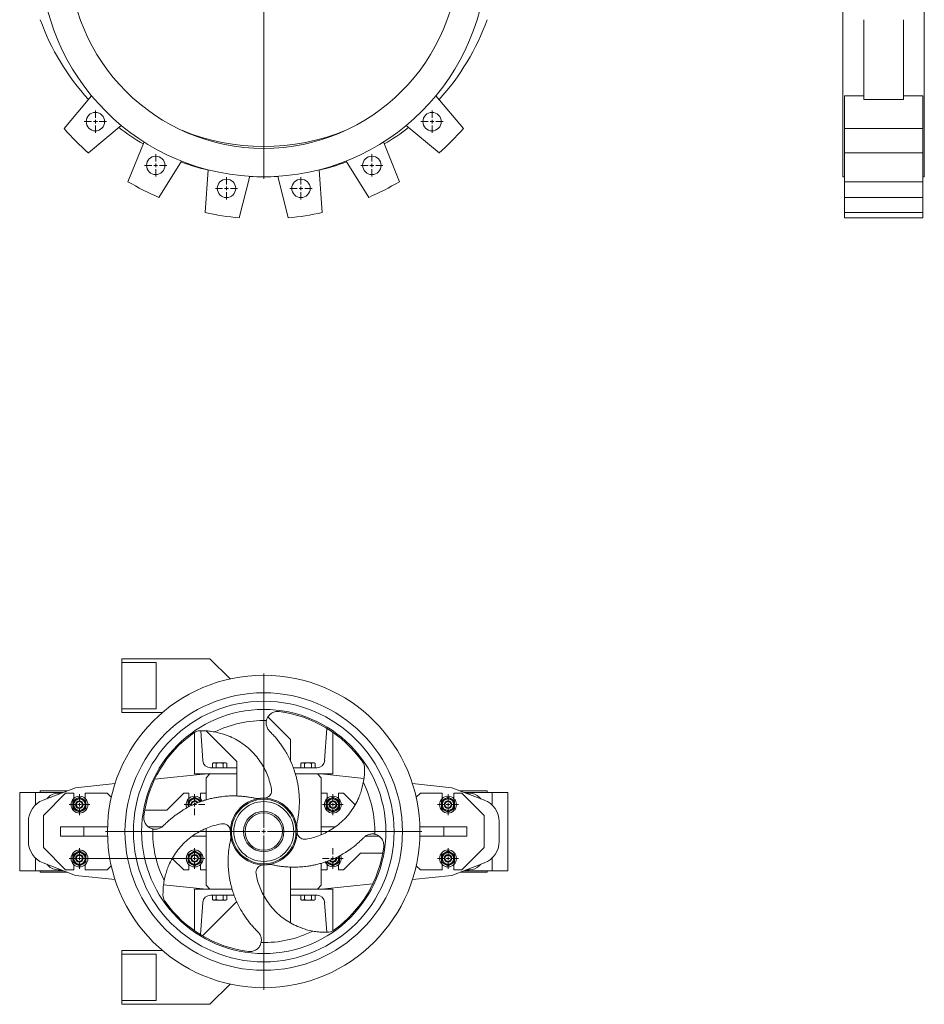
# Model space of a CAD drawing. Header units: millimetres. Extents: x -782 to 568, y -81 to 3113.
# Tile 1 of 4: x -782 to 396, y -81 to 1202. Entities that reach past the tile are written whole.
import ezdxf

# ---------------------------------------------------------------- set-up
doc = ezdxf.new("R2010")
doc.units = ezdxf.units.MM

# ---------------------------------------------------------------- blocks, each defined once
blk = doc.blocks.new('SW_CENTERMARKSYMBOL_0')
at = {"color": 0, "linetype": 'Continuous', "lineweight": 0}
for p, q in [((0, 5), (0, 293.5)), ((-5, 0), (-293.5, 0)), ((0, 0), (-2.5, 0)), ((0, 0), (0, 2.5)), ((0, 0), (0, -2.5)), ((0, 0), (2.5, 0)), ((5, 0), (293.5, 0)), ((0, -5), (0, -293.5))]:
    blk.add_line(p, q, dxfattribs=at)
blk = doc.blocks.new('SW_CENTERMARKSYMBOL_9')
at = {"color": 0, "linetype": 'Continuous', "lineweight": 0}
for p, q in [((0, 5), (0, 14.5)), ((-5, 0), (-14.5, 0)), ((0, 0), (-2.5, 0)), ((0, 0), (0, 2.5)), ((0, 0), (0, -2.5)), ((0, 0), (2.5, 0)), ((5, 0), (14.5, 0)), ((0, -5), (0, -14.5))]:
    blk.add_line(p, q, dxfattribs=at)
blk = doc.blocks.new('SW_CENTERMARKSYMBOL_10')
at = {"color": 0, "linetype": 'Continuous', "lineweight": 0}
for p, q in [((0, 5), (0, 14.5)), ((-5, 0), (-14.5, 0)), ((0, 0), (-2.5, 0)), ((0, 0), (0, 2.5)), ((0, 0), (0, -2.5)), ((0, 0), (2.5, 0)), ((5, 0), (14.5, 0)), ((0, -5), (0, -14.5))]:
    blk.add_line(p, q, dxfattribs=at)
blk = doc.blocks.new('SW_CENTERMARKSYMBOL_11')
at = {"color": 0, "linetype": 'Continuous', "lineweight": 0}
for p, q in [((0, 5), (0, 14.5)), ((-5, 0), (-14.5, 0)), ((0, 0), (-2.5, 0)), ((0, 0), (0, 2.5)), ((0, 0), (0, -2.5)), ((0, 0), (2.5, 0)), ((5, 0), (14.5, 0)), ((0, -5), (0, -14.5))]:
    blk.add_line(p, q, dxfattribs=at)
blk = doc.blocks.new('SW_CENTERMARKSYMBOL_12')
at = {"color": 0, "linetype": 'Continuous', "lineweight": 0}
for p, q in [((0, 5), (0, 14.5)), ((-5, 0), (-14.5, 0)), ((0, 0), (-2.5, 0)), ((0, 0), (0, 2.5)), ((0, 0), (0, -2.5)), ((0, 0), (2.5, 0)), ((5, 0), (14.5, 0)), ((0, -5), (0, -14.5))]:
    blk.add_line(p, q, dxfattribs=at)
blk = doc.blocks.new('SW_CENTERMARKSYMBOL_13')
at = {"color": 0, "linetype": 'Continuous', "lineweight": 0}
for p, q in [((0, 5), (0, 14.5)), ((-5, 0), (-14.5, 0)), ((0, 0), (-2.5, 0)), ((0, 0), (0, 2.5)), ((0, 0), (0, -2.5)), ((0, 0), (2.5, 0)), ((5, 0), (14.5, 0)), ((0, -5), (0, -14.5))]:
    blk.add_line(p, q, dxfattribs=at)
blk = doc.blocks.new('SW_CENTERMARKSYMBOL_14')
at = {"color": 0, "linetype": 'Continuous', "lineweight": 0}
for p, q in [((0, 5), (0, 14.5)), ((-5, 0), (-14.5, 0)), ((0, 0), (-2.5, 0)), ((0, 0), (0, 2.5)), ((0, 0), (0, -2.5)), ((0, 0), (2.5, 0)), ((5, 0), (14.5, 0)), ((0, -5), (0, -14.5))]:
    blk.add_line(p, q, dxfattribs=at)
blk = doc.blocks.new('SW_CENTERMARKSYMBOL_27')
at = {"color": 0, "linetype": 'Continuous', "lineweight": 0}
for p, q in [((0, 5), (0, 206)), ((-5, 0), (-206, 0)), ((0, 0), (-2.5, 0)), ((0, 0), (0, 2.5)), ((0, 0), (0, -2.5)), ((0, 0), (2.5, 0)), ((5, 0), (206, 0)), ((0, -5), (0, -206))]:
    blk.add_line(p, q, dxfattribs=at)
blk = doc.blocks.new('SW_CENTERMARKSYMBOL_28')
at = {"color": 0, "linetype": 'Continuous', "lineweight": 0}
for p, q in [((0, 5), (0, 13.5)), ((-5, 0), (-13.5, 0)), ((0, 0), (-2.5, 0)), ((0, 0), (0, 2.5)), ((0, 0), (0, -2.5)), ((0, 0), (2.5, 0)), ((5, 0), (13.5, 0)), ((0, -5), (0, -13.5))]:
    blk.add_line(p, q, dxfattribs=at)
blk = doc.blocks.new('SW_CENTERMARKSYMBOL_29')
at = {"color": 0, "linetype": 'Continuous', "lineweight": 0}
for p, q in [((0, 5), (0, 13.5)), ((-5, 0), (-13.5, 0)), ((0, 0), (-2.5, 0)), ((0, 0), (0, 2.5)), ((0, 0), (0, -2.5)), ((0, 0), (2.5, 0)), ((5, 0), (13.5, 0)), ((0, -5), (0, -13.5))]:
    blk.add_line(p, q, dxfattribs=at)
blk = doc.blocks.new('SW_CENTERMARKSYMBOL_30')
at = {"color": 0, "linetype": 'Continuous', "lineweight": 0}
for p, q in [((0, 5), (0, 13.5)), ((-5, 0), (-13.5, 0)), ((0, 0), (-2.5, 0)), ((0, 0), (0, 2.5)), ((0, 0), (0, -2.5)), ((0, 0), (2.5, 0)), ((5, 0), (13.5, 0)), ((0, -5), (0, -13.5))]:
    blk.add_line(p, q, dxfattribs=at)
blk = doc.blocks.new('SW_CENTERMARKSYMBOL_31')
at = {"color": 0, "linetype": 'Continuous', "lineweight": 0}
for p, q in [((0, 5), (0, 13.5)), ((-5, 0), (-13.5, 0)), ((0, 0), (-2.5, 0)), ((0, 0), (0, 2.5)), ((0, 0), (0, -2.5)), ((0, 0), (2.5, 0)), ((5, 0), (13.5, 0)), ((0, -5), (0, -13.5))]:
    blk.add_line(p, q, dxfattribs=at)
blk = doc.blocks.new('SW_CENTERMARKSYMBOL_32')
at = {"color": 0, "linetype": 'Continuous', "lineweight": 0}
for p, q in [((0, 5), (0, 13.5)), ((-5, 0), (-13.5, 0)), ((0, 0), (-2.5, 0)), ((0, 0), (0, 2.5)), ((0, 0), (0, -2.5)), ((0, 0), (2.5, 0)), ((5, 0), (13.5, 0)), ((0, -5), (0, -13.5))]:
    blk.add_line(p, q, dxfattribs=at)
blk = doc.blocks.new('SW_CENTERMARKSYMBOL_33')
at = {"color": 0, "linetype": 'Continuous', "lineweight": 0}
for p, q in [((0, 5), (0, 13.5)), ((-5, 0), (-13.5, 0)), ((0, 0), (-2.5, 0)), ((0, 0), (0, 2.5)), ((0, 0), (0, -2.5)), ((0, 0), (2.5, 0)), ((5, 0), (13.5, 0)), ((0, -5), (0, -13.5))]:
    blk.add_line(p, q, dxfattribs=at)
blk = doc.blocks.new('SW_CENTERMARKSYMBOL_34')
at = {"color": 0, "linetype": 'Continuous', "lineweight": 0}
for p, q in [((0, 5), (0, 13.5)), ((150, 5), (150, 13.5)), ((-5, 0), (-13.5, 0)), ((0, 0), (-2.5, 0)), ((0, 0), (0, 2.5)), ((0, 0), (0, -2.5)), ((0, 0), (2.5, 0)), ((5, 0), (145, 0)), ((150, 0), (147.5, 0)), ((150, 0), (150, 2.5)), ((150, 0), (150, -2.5)), ((150, 0), (152.5, 0)), ((155, 0), (163.5, 0)), ((0, -5), (0, -13.5)), ((150, -5), (150, -13.5))]:
    blk.add_line(p, q, dxfattribs=at)

msp = doc.modelspace()

# ---------------------------------------------------------------- linework, layer by layer
at = {"color": 7, "linetype": 'Continuous', "lineweight": 15}
for p, q in [((289.7, 1579), (289.7, 997)), ((395.7, 1579), (395.7, 997)), ((316.7, 1201.6), (316.7, 1097.7)), ((368.7, 1201.6), (368.7, 1097.7)), ((-688.8, 1102.5), (-724.6, 1059.8)), ((-204.5, 1059.8), (-240.4, 1102.5)), ((316.7, 1102.5), (291.7, 1102.5)), ((291.7, 1102.5), (291.7, 1059.8)), ((316.7, 1097.7), (368.7, 1097.7)), ((393.7, 1102.5), (368.7, 1102.5)), ((393.7, 1102.5), (393.7, 1059.8)), ((-692.8, 1028), (-650.1, 1063.8)), ((-279.1, 1063.8), (-236.3, 1028)), ((393.7, 1059.8), (291.7, 1059.8)), ((291.7, 1059.8), (291.7, 1028)), ((393.7, 1059.8), (393.7, 1028)), ((-620.5, 1042.3), (-641.4, 990.6)), ((-287.8, 990.6), (-308.7, 1042.3)), ((393.7, 1028), (291.7, 1028)), ((291.7, 1028), (291.7, 990.6)), ((393.7, 1028), (393.7, 990.6)), ((-601.3, 970.2), (-571.7, 1017.5)), ((-357.4, 1017.5), (-327.9, 970.2)), ((-536.9, 1006.2), (-540.8, 950.5)), ((-388.3, 950.5), (-392.2, 1006.2)), ((-496.4, 943.5), (-482.9, 997.6)), ((-446.3, 997.6), (-432.8, 943.5)), ((289.7, 997), (291.7, 997)), ((393.7, 990.6), (291.7, 990.6)), ((291.7, 990.6), (291.7, 970.2)), ((393.7, 997), (395.7, 997)), ((393.7, 990.6), (393.7, 970.2)), ((393.7, 970.2), (291.7, 970.2)), ((291.7, 970.2), (291.7, 950.5)), ((393.7, 970.2), (393.7, 950.5)), ((393.7, 950.5), (291.7, 950.5)), ((291.7, 950.5), (291.7, 943.5)), ((393.7, 950.5), (393.7, 943.5)), ((393.7, 943.5), (291.7, 943.5)), ((-534.6, 369.3), (-649.6, 369.3)), ((-649.6, 369.3), (-649.6, 364.4)), ((-604.6, 364.4), (-649.6, 364.4)), ((-649.6, 304.1), (-649.6, 364.4)), ((-604.6, 304.1), (-604.6, 364.4)), ((-508.3, 343), (-534.6, 369.3)), ((-649.6, 304.1), (-604.6, 304.1)), ((-649.6, 304.1), (-649.6, 299.3)), ((-649.6, 299.3), (-596.4, 299.3)), ((-461.3, 288.1), (-461.2, 288.8)), ((-429.6, 264.3), (-459.1, 293.8)), ((-554.6, 219.3), (-554.6, 273.4)), ((-546.6, 275.5), (-543.9, 236.6)), ((-539.6, 275.4), (-499.6, 235.3)), ((-522.1, 272.6), (-528.4, 274)), ((-385.3, 236.6), (-382.3, 278.6)), ((-374.6, 273.6), (-374.6, 219.3)), ((-429.6, 236), (-429.6, 264.3)), ((-530.1, 233.7), (-531.3, 233)), ((-531.3, 233), (-531.3, 227.3)), ((-530.1, 233.7), (-529.3, 233.7)), ((-528.7, 233.7), (-529.3, 233.7)), ((-528.7, 233.7), (-522.7, 233.7)), ((-526.7, 233), (-526.7, 227.3)), ((-521.4, 233.7), (-522.7, 233.7)), ((-521.4, 233.7), (-515.5, 233.7)), ((-515.5, 233.7), (-517.5, 233)), ((-517.5, 233), (-517.5, 227.3)), ((-514.8, 233.7), (-515.5, 233.7)), ((-514.8, 233.7), (-514.1, 233.7)), ((-512.8, 233), (-514.1, 233.7)), ((-512.8, 233), (-512.8, 227.3)), ((-499.6, 235.3), (-499.6, 190.6)), ((-415.1, 233.7), (-416.3, 233)), ((-416.3, 233), (-416.3, 227.3)), ((-415.1, 233.7), (-414.3, 233.7)), ((-413.7, 233.7), (-414.3, 233.7)), ((-413.7, 233.7), (-407.7, 233.7)), ((-411.7, 233), (-411.7, 227.3)), ((-406.4, 233.7), (-407.7, 233.7)), ((-406.4, 233.7), (-400.5, 233.7)), ((-400.5, 233.7), (-402.5, 233)), ((-402.5, 233), (-402.5, 227.3)), ((-399.8, 233.7), (-400.5, 233.7)), ((-399.8, 233.7), (-399.1, 233.7)), ((-397.8, 233), (-399.1, 233.7)), ((-397.8, 233), (-397.8, 227.3)), ((-539.7, 219.3), (-606.7, 212.3)), ((-534.6, 219.3), (-554.6, 219.3)), ((-534.6, 219.3), (-539.6, 214.3)), ((-499.6, 219.3), (-534.6, 219.3)), ((-533.9, 227.3), (-499.6, 227.3)), ((-426, 227.3), (-395.2, 227.3)), ((-394.6, 219.3), (-423.3, 219.3)), ((-389.6, 214.3), (-394.6, 219.3)), ((-374.6, 219.3), (-394.6, 219.3)), ((-334.1, 213.5), (-389.5, 219.3)), ((-658.2, 206.8), (-709.7, 201.4)), ((-539.6, 214.3), (-539.6, 185.5)), ((-389.6, 140.2), (-389.6, 214.3)), ((-336.3, 201.9), (-334.9, 208.1)), ((-219.5, 201.4), (-270.9, 206.8)), ((-782.4, 93.3), (-782.4, 195.3)), ((-762, 195.3), (-782.4, 195.3)), ((-762, 178.7), (-762, 195.3)), ((-725.6, 195.3), (-762, 195.3)), ((-755.6, 197.3), (-755.6, 195.3)), ((-720.4, 197.3), (-755.6, 197.3)), ((-709.7, 201.4), (-751.8, 185.2)), ((-722.6, 194.3), (-751.6, 165.3)), ((-732, 194.3), (-728.2, 194.3)), ((-712.1, 194.3), (-722.6, 194.3)), ((-712.1, 187.3), (-712.1, 194.3)), ((-697.1, 194.3), (-697.1, 187.3)), ((-668.6, 194.3), (-697.1, 194.3)), ((-663.1, 188.9), (-668.6, 194.3)), ((-568.6, 194.3), (-590.6, 172.3)), ((-562.1, 194.3), (-568.6, 194.3)), ((-562.1, 187.3), (-562.1, 194.3)), ((-539.6, 194.3), (-547.1, 194.3)), ((-547.1, 194.3), (-547.1, 187.3)), ((-382.1, 194.3), (-389.6, 194.3)), ((-382.1, 187.3), (-382.1, 194.3)), ((-367.1, 194.3), (-367.1, 187.3)), ((-360.6, 194.3), (-367.1, 194.3)), ((-345.5, 179.2), (-360.6, 194.3)), ((-260.6, 194.3), (-266, 188.9)), ((-232.1, 194.3), (-260.6, 194.3)), ((-232.1, 187.3), (-232.1, 194.3)), ((-177.3, 185.2), (-219.5, 201.4)), ((-206.6, 194.3), (-217.1, 194.3)), ((-217.1, 194.3), (-217.1, 187.3)), ((-173.6, 197.3), (-208.7, 197.3)), ((-177.6, 165.3), (-206.6, 194.3)), ((-167.2, 195.3), (-203.5, 195.3)), ((-200.9, 194.3), (-197.1, 194.3)), ((-173.6, 195.3), (-173.6, 197.3)), ((-167.2, 178.7), (-167.2, 195.3)), ((-146.7, 195.3), (-167.2, 195.3)), ((-146.7, 93.3), (-146.7, 195.3)), ((-747.1, 187), (-745.4, 188.7)), ((-713.1, 184.2), (-708.8, 186.7)), ((-713.1, 179.3), (-713.1, 184.2)), ((-708.8, 186.7), (-704.6, 189.1)), ((-704.6, 189.1), (-700.3, 186.7)), ((-700.3, 186.7), (-696.1, 184.2)), ((-696.1, 184.2), (-696.1, 179.3)), ((-563.1, 184.2), (-558.8, 186.7)), ((-563.1, 179.3), (-563.1, 184.2)), ((-558.8, 186.7), (-554.6, 189.1)), ((-554.6, 189.1), (-550.3, 186.7)), ((-550.3, 186.7), (-546.1, 184.2)), ((-546.1, 184.2), (-546.1, 183.4)), ((-378.8, 186.7), (-383.1, 184.2)), ((-383.1, 184.2), (-383.1, 179.3)), ((-374.6, 189.1), (-378.8, 186.7)), ((-370.3, 186.7), (-374.6, 189.1)), ((-366.1, 184.2), (-370.3, 186.7)), ((-366.1, 179.3), (-366.1, 184.2)), ((-228.8, 186.7), (-233.1, 184.2)), ((-233.1, 184.2), (-233.1, 179.3)), ((-224.6, 189.1), (-228.8, 186.7)), ((-220.3, 186.7), (-224.6, 189.1)), ((-216.1, 184.2), (-220.3, 186.7)), ((-216.1, 179.3), (-216.1, 184.2)), ((-183.7, 188.7), (-182, 187)), ((-713.1, 174.4), (-713.1, 179.3)), ((-708.8, 171.9), (-713.1, 174.4)), ((-704.6, 169.5), (-708.8, 171.9)), ((-700.3, 171.9), (-704.6, 169.5)), ((-696.1, 174.4), (-700.3, 171.9)), ((-696.1, 179.3), (-696.1, 174.4)), ((-590.6, 172.3), (-619.6, 172.3)), ((-563.1, 176), (-563.1, 179.3)), ((-383.1, 179.3), (-383.1, 174.4)), ((-383.1, 174.4), (-378.8, 171.9)), ((-378.8, 171.9), (-374.6, 169.5)), ((-374.6, 169.5), (-370.3, 171.9)), ((-370.3, 171.9), (-366.1, 174.4)), ((-366.1, 174.4), (-366.1, 179.3)), ((-233.1, 179.3), (-233.1, 174.4)), ((-233.1, 174.4), (-228.8, 171.9)), ((-228.8, 171.9), (-224.6, 169.5)), ((-224.6, 169.5), (-220.3, 171.9)), ((-220.3, 171.9), (-216.1, 174.4)), ((-216.1, 174.4), (-216.1, 179.3)), ((-771.1, 157.2), (-771.1, 131.4)), ((-751.6, 165.3), (-751.6, 123.3)), ((-177.6, 123.3), (-177.6, 165.3)), ((-158.1, 131.4), (-158.1, 157.2)), ((-729.1, 138.3), (-729.1, 150.3)), ((-729.1, 150.3), (-699.1, 150.3)), ((-699.1, 150.3), (-699.1, 138.3)), ((-668, 150.3), (-699.1, 150.3)), ((-597.2, 150.3), (-614.8, 150.3)), ((-608.3, 147.6), (-609.1, 147.7)), ((-539.6, 148.4), (-539.6, 74.3)), ((-371.7, 150.3), (-389.6, 150.3)), ((-230.1, 150.3), (-261.2, 150.3)), ((-230.1, 138.3), (-230.1, 150.3)), ((-230.1, 150.3), (-200.1, 150.3)), ((-200.1, 150.3), (-200.1, 138.3)), ((-699.1, 138.3), (-729.1, 138.3)), ((-699.1, 138.3), (-668, 138.3)), ((-557.5, 138.3), (-539.6, 138.3)), ((-332, 138.3), (-314.4, 138.3)), ((-320.8, 141), (-320.1, 140.9)), ((-261.2, 138.3), (-230.1, 138.3)), ((-200.1, 138.3), (-230.1, 138.3)), ((-751.6, 123.3), (-722.6, 94.3)), ((-708.8, 116.7), (-713.1, 114.2)), ((-704.6, 119.1), (-708.8, 116.7)), ((-700.3, 116.7), (-704.6, 119.1)), ((-696.1, 114.2), (-700.3, 116.7)), ((-558.8, 116.7), (-563.1, 114.2)), ((-554.6, 119.1), (-558.8, 116.7)), ((-550.3, 116.7), (-554.6, 119.1)), ((-546.1, 114.2), (-550.3, 116.7)), ((-360.6, 94.3), (-338.6, 116.3)), ((-338.6, 116.3), (-309.6, 116.3)), ((-233.1, 114.2), (-228.8, 116.7)), ((-228.8, 116.7), (-224.6, 119.1)), ((-224.6, 119.1), (-220.3, 116.7)), ((-220.3, 116.7), (-216.1, 114.2)), ((-206.6, 94.3), (-177.6, 123.3)), ((-762, 93.3), (-762, 109.9)), ((-751.8, 103.4), (-709.7, 87.2)), ((-713.1, 114.2), (-713.1, 109.3)), ((-713.1, 109.3), (-713.1, 104.4)), ((-713.1, 104.4), (-708.8, 101.9)), ((-700.3, 101.9), (-696.1, 104.4)), ((-696.1, 109.3), (-696.1, 114.2)), ((-696.1, 104.4), (-696.1, 109.3)), ((-583.7, 109.4), (-568.6, 94.3)), ((-563.1, 114.2), (-563.1, 109.3)), ((-563.1, 109.3), (-563.1, 104.4)), ((-563.1, 104.4), (-558.8, 101.9)), ((-550.3, 101.9), (-546.1, 104.4)), ((-546.1, 109.3), (-546.1, 114.2)), ((-546.1, 104.4), (-546.1, 109.3)), ((-389.6, 74.3), (-389.6, 103.1)), ((-383.1, 104.4), (-383.1, 105.2)), ((-378.8, 101.9), (-383.1, 104.4)), ((-366.1, 104.4), (-370.3, 101.9)), ((-366.1, 112.6), (-366.1, 109.3)), ((-366.1, 109.3), (-366.1, 104.4)), ((-233.1, 109.3), (-233.1, 114.2)), ((-233.1, 104.4), (-233.1, 109.3)), ((-228.8, 101.9), (-233.1, 104.4)), ((-216.1, 104.4), (-220.3, 101.9)), ((-219.5, 87.2), (-177.3, 103.4)), ((-216.1, 114.2), (-216.1, 109.3)), ((-216.1, 109.3), (-216.1, 104.4)), ((-167.2, 93.3), (-167.2, 109.9)), ((-762, 93.3), (-782.4, 93.3)), ((-725.6, 93.3), (-762, 93.3)), ((-755.6, 93.3), (-755.6, 91.3)), ((-720.4, 91.3), (-755.6, 91.3)), ((-745.4, 99.9), (-747.1, 101.6)), ((-728.2, 94.3), (-732, 94.3)), ((-722.6, 94.3), (-712.1, 94.3)), ((-712.1, 94.3), (-712.1, 101.3)), ((-708.8, 101.9), (-704.6, 99.5)), ((-704.6, 99.5), (-700.3, 101.9)), ((-697.1, 101.3), (-697.1, 94.3)), ((-697.1, 94.3), (-668.6, 94.3)), ((-668.6, 94.3), (-663.1, 99.7)), ((-568.6, 94.3), (-562.1, 94.3)), ((-562.1, 94.3), (-562.1, 101.3)), ((-558.8, 101.9), (-554.6, 99.5)), ((-554.6, 99.5), (-550.3, 101.9)), ((-547.1, 101.3), (-547.1, 94.3)), ((-547.1, 94.3), (-539.6, 94.3)), ((-429.6, 25.2), (-429.6, 98)), ((-389.6, 94.3), (-382.1, 94.3)), ((-382.1, 94.3), (-382.1, 101.3)), ((-374.6, 99.5), (-378.8, 101.9)), ((-370.3, 101.9), (-374.6, 99.5)), ((-367.1, 101.3), (-367.1, 94.3)), ((-367.1, 94.3), (-360.6, 94.3)), ((-266, 99.7), (-260.6, 94.3)), ((-260.6, 94.3), (-232.1, 94.3)), ((-232.1, 94.3), (-232.1, 101.3)), ((-224.6, 99.5), (-228.8, 101.9)), ((-220.3, 101.9), (-224.6, 99.5)), ((-217.1, 101.3), (-217.1, 94.3)), ((-217.1, 94.3), (-206.6, 94.3)), ((-173.6, 91.3), (-208.7, 91.3)), ((-167.2, 93.3), (-203.5, 93.3)), ((-197.1, 94.3), (-200.9, 94.3)), ((-182, 101.6), (-183.7, 99.9)), ((-173.6, 91.3), (-173.6, 93.3)), ((-146.7, 93.3), (-167.2, 93.3)), ((-709.7, 87.2), (-658.2, 81.8)), ((-592.9, 86.7), (-594.3, 80.5)), ((-270.9, 81.8), (-219.5, 87.2)), ((-595, 75.1), (-539.7, 69.3)), ((-534.6, 69.3), (-554.6, 69.3)), ((-554.6, 69.3), (-554.6, 15)), ((-539.6, 74.3), (-534.6, 69.3)), ((-534.6, 69.3), (-505.8, 69.3)), ((-429.6, 69.3), (-394.6, 69.3)), ((-394.6, 69.3), (-389.6, 74.3)), ((-374.6, 69.3), (-394.6, 69.3)), ((-389.5, 69.3), (-322.5, 76.3)), ((-374.6, 15.2), (-374.6, 69.3)), ((-546.8, 10), (-543.9, 52)), ((-499.8, 53.1), (-544.4, 8.5)), ((-533.9, 61.3), (-503.1, 61.3)), ((-531.3, 55.6), (-531.3, 61.3)), ((-531.3, 55.6), (-530.1, 54.9)), ((-529.3, 54.9), (-530.1, 54.9)), ((-528.7, 54.9), (-529.3, 54.9)), ((-522.7, 54.9), (-528.7, 54.9)), ((-526.7, 55.6), (-526.7, 61.3)), ((-521.4, 54.9), (-522.7, 54.9)), ((-515.5, 54.9), (-521.4, 54.9)), ((-517.5, 55.6), (-517.5, 61.3)), ((-515.5, 54.9), (-517.5, 55.6)), ((-514.8, 54.9), (-515.5, 54.9)), ((-514.1, 54.9), (-514.8, 54.9)), ((-514.1, 54.9), (-512.8, 55.6)), ((-512.8, 55.6), (-512.8, 61.3)), ((-429.6, 61.3), (-395.2, 61.3)), ((-416.3, 55.6), (-416.3, 61.3)), ((-416.3, 55.6), (-415.1, 54.9)), ((-414.3, 54.9), (-415.1, 54.9)), ((-413.7, 54.9), (-414.3, 54.9)), ((-407.7, 54.9), (-413.7, 54.9)), ((-411.7, 55.6), (-411.7, 61.3)), ((-406.4, 54.9), (-407.7, 54.9)), ((-400.5, 54.9), (-406.4, 54.9)), ((-402.5, 55.6), (-402.5, 61.3)), ((-400.5, 54.9), (-402.5, 55.6)), ((-399.8, 54.9), (-400.5, 54.9)), ((-399.1, 54.9), (-399.8, 54.9)), ((-399.1, 54.9), (-397.8, 55.6)), ((-397.8, 55.6), (-397.8, 61.3)), ((-385.3, 52), (-382.5, 13.1)), ((-407, 16), (-400.8, 14.6)), ((-467.9, 0.5), (-468, -0.2)), ((-649.6, -10.7), (-649.6, -15.6)), ((-596.4, -10.7), (-649.6, -10.7)), ((-604.6, -15.6), (-649.6, -15.6)), ((-649.6, -75.9), (-649.6, -15.6)), ((-604.6, -75.9), (-604.6, -15.6)), ((-534.6, -80.7), (-508.3, -54.4)), ((-649.6, -75.9), (-604.6, -75.9)), ((-649.6, -75.9), (-649.6, -80.7)), ((-649.6, -80.7), (-534.6, -80.7))]:
    msp.add_line(p, q, dxfattribs=at)
at = {"color": 7, "linetype": 'Continuous', "lineweight": 15, "flags": 128}
for points in [[(-441.8, 257.1), (-441.1, 256.1), (-437.5, 250.7)], [(-577.4, 167.1), (-574.2, 169.2), (-571, 171.4)], [(-351.8, 121.5), (-355, 119.3), (-358.2, 117.2)], [(-487.4, 31.5), (-491, 36.8), (-491.7, 37.9)]]:
    msp.add_lwpolyline(points, dxfattribs=at)
at = {"color": 7, "linetype": 'Continuous', "lineweight": 15}
for centre, radius in [((-464.6, 1288), 291), ((-464.6, 1288), 254), ((-683.8, 1068.8), 12), ((-245.4, 1068.8), 12), ((-605.3, 1011.8), 12), ((-323.8, 1011.8), 12), ((-513.1, 981.9), 12), ((-416.1, 981.9), 12), ((-464.6, 144.3), 203.5), ((-464.6, 144.3), 180.7), ((-464.6, 144.3), 169.7), ((-464.6, 144.3), 159), ((-704.6, 179.3), 11), ((-704.6, 179.3), 8.5), ((-704.6, 179.3), 7.5), ((-704.6, 179.3), 5), ((-704.6, 179.3), 4), ((-464.6, 144.3), 43.4), ((-464.6, 144.3), 42), ((-464.6, 144.3), 39), ((-374.6, 179.3), 11), ((-374.6, 179.3), 8.5), ((-374.6, 179.3), 7.5), ((-374.6, 179.3), 5), ((-374.6, 179.3), 4), ((-224.6, 179.3), 11), ((-224.6, 179.3), 8.5), ((-224.6, 179.3), 7.5), ((-224.6, 179.3), 5), ((-224.6, 179.3), 4), ((-464.6, 144.3), 26.3), ((-464.6, 144.3), 24.3), ((-704.6, 109.3), 11), ((-704.6, 109.3), 8.5), ((-704.6, 109.3), 7.5), ((-554.6, 109.3), 11), ((-554.6, 109.3), 8.5), ((-554.6, 109.3), 7.5), ((-224.6, 109.3), 11), ((-224.6, 109.3), 8.5), ((-224.6, 109.3), 7.5), ((-704.6, 109.3), 5), ((-704.6, 109.3), 4), ((-554.6, 109.3), 5), ((-554.6, 109.3), 4), ((-224.6, 109.3), 5), ((-224.6, 109.3), 4)]:
    msp.add_circle(centre, radius, dxfattribs=at)
for centre, radius, start, end in [((-464.6, 1306.3), 309.3, 199.7976, 222.4277), ((-464.6, 1306.3), 309.3, 317.5723, 340.2024), ((-464.6, 1288), 346, 221.2715, 228.7285), ((-464.6, 1306.3), 309.3, 232.4183, 239.5105), ((-464.6, 1318), 281.5, 247.6952, 292.3048), ((-464.6, 1306.3), 309.3, 300.4895, 307.5817), ((-464.6, 1288), 346, 311.2715, 318.7285), ((-464.6, 1306.3), 309.3, 249.6008, 256.4652), ((-464.6, 1306.3), 309.3, 283.5348, 290.3992), ((-464.6, 1288), 346, 239.2715, 246.7285), ((-464.6, 1306.3), 309.3, 266.6068, 270), ((-464.6, 1306.3), 309.3, 270, 273.3932), ((-464.6, 1288), 346, 293.2715, 300.7285), ((-464.6, 1288), 346, 257.2715, 264.7285), ((-464.6, 1288), 346, 275.2715, 282.7285), ((-464.6, 144.3), 157.5, 35.3409, 82.7113), ((-464.6, 144.3), 144.6, 88.6456, 116.1951), ((-464.6, 144.3), 157.5, 125.3409, 172.7113), ((-533.9, 237.3), 10, 184, 270), ((-395.2, 237.3), 10, 270, 356), ((-541.6, 216.3), 3, 90, 117.9741), ((-387.6, 216.3), 3, 62.0259, 90), ((-464.6, 144.3), 144.6, 358.6456, 26.1951), ((-732, 175.3), 19, 90, 135), ((-197.1, 175.3), 19, 45, 90), ((-741.1, 157.2), 30, 111, 180), ((-554.6, 179.3), 11, 90, 202.2359), ((-554.6, 179.3), 8.5, 26.5528, 200.7986), ((-554.6, 179.3), 5, 31.1751, 196.5581), ((-554.6, 179.3), 4, 33.271, 194.0503), ((-554.6, 179.3), 11, 24.8901, 90), ((-188.1, 157.2), 30, 0, 69), ((-464.6, 144.3), 144.6, 178.6456, 206.1951), ((-741.1, 131.4), 30, 180, 249), ((-188.1, 131.4), 30, 291, 0), ((-464.6, 144.3), 157.5, 305.3409, 352.7113), ((-374.6, 109.3), 11, 204.8901, 270), ((-374.6, 109.3), 8.5, 206.548, 270), ((-374.6, 109.3), 5, 211.2265, 270), ((-374.6, 109.3), 4, 213.2365, 270), ((-374.6, 109.3), 11, 270, 22.2359), ((-374.6, 109.3), 8.5, 270, 20.8102), ((-374.6, 109.3), 5, 270, 16.701), ((-374.6, 109.3), 4, 270, 13.9881), ((-732, 113.3), 19, 225, 270), ((-197.1, 113.3), 19, 270, 315), ((-541.6, 72.3), 3, 242.0259, 270), ((-387.6, 72.3), 3, 270, 297.9741), ((-464.6, 144.3), 157.5, 215.3409, 262.7113), ((-533.9, 51.3), 10, 90, 176), ((-395.2, 51.3), 10, 4, 90), ((-464.6, 144.3), 144.6, 268.6456, 296.1951)]:
    msp.add_arc(centre, radius, start, end, dxfattribs=at)
at = {"color": 8, "linetype": 'Continuous', "lineweight": 15}
for centre, start, end in [((-554.6, 179.3), 27.3881, 199.8794), ((-374.6, 109.3), 207.2818, 270), ((-374.6, 109.3), 270, 19.893)]:
    msp.add_arc(centre, 7.5, start, end, dxfattribs=at)
at = {"color": 7, "linetype": 'Continuous', "lineweight": 15}
for points, knots in [([(-461.2, 288.8), (-460.8, 290.1), (-460.2, 292.2), (-458.5, 294.7), (-456.9, 296.6), (-454.9, 298.1), (-452.7, 299.4), (-450.3, 300.2), (-447.6, 300.7), (-445.7, 300.6), (-444.6, 300.5)], [0, 0, 0, 0, 0.180557, 0.290952, 0.401359, 0.514461, 0.627562, 0.742159, 0.856739, 1, 1, 1, 1]), ([(-456.9, 274.9), (-457.8, 275.8), (-459.1, 277.3), (-460.4, 280), (-461.2, 282.4), (-461.5, 284.9), (-461.5, 286.8), (-461.3, 287.8), (-461.3, 288.1)], [0, 0, 0, 0, 0.254795, 0.429871, 0.604947, 0.779982, 0.955016, 1, 1, 1, 1]), ([(-555.7, 272.8), (-555, 273.2), (-553.6, 274.1), (-550.9, 275.2), (-548.7, 275.4), (-547.4, 275.5)], [0, 0, 0, 0, 0.272383, 0.544751, 1, 1, 1, 1]), ([(-528.4, 274), (-531, 274.4), (-535.5, 275.1), (-541.8, 275.6), (-545.5, 275.5), (-547.4, 275.5)], [0, 0, 0, 0, 0.418522, 0.708618, 1, 1, 1, 1]), ([(-454.6, 199.4), (-455.2, 202.5), (-456.5, 208.7), (-459.6, 217.7), (-463.7, 226.6), (-468.9, 235.3), (-475.3, 243.6), (-482.5, 251.2), (-490.5, 257.8), (-499.2, 263.4), (-507.5, 267.6), (-515.2, 270.6), (-519.8, 272), (-522.1, 272.6)], [0, 0, 0, 0, 0.090044, 0.180315, 0.270339, 0.369527, 0.469037, 0.568224, 0.666469, 0.765026, 0.863271, 0.931628, 1, 1, 1, 1]), ([(-441.8, 257.1), (-442.9, 258.7), (-445.1, 261.9), (-448.9, 266.4), (-452.8, 270.7), (-455.6, 273.5), (-456.9, 274.9)], [0, 0, 0, 0, 0.250499, 0.501123, 0.75037, 1, 1, 1, 1]), ([(-424.4, 222.7), (-425.2, 225.1), (-426.9, 230), (-430, 237.1), (-433.4, 244.1), (-436.1, 248.5), (-437.5, 250.7)], [0, 0, 0, 0, 0.250318, 0.500787, 0.749809, 1, 1, 1, 1]), ([(-529.3, 233.7), (-529.8, 233.6), (-530.4, 233.5), (-531.1, 233.1), (-531.3, 233)], [0, 0, 0, 0, 0.64105, 1, 1, 1, 1]), ([(-526.7, 233), (-527.2, 233.3), (-527.9, 233.6), (-528.6, 233.7), (-528.7, 233.7)], [0, 0, 0, 0, 0.798039, 1, 1, 1, 1]), ([(-512.8, 233), (-513.3, 233.3), (-514, 233.6), (-514.7, 233.7), (-514.8, 233.7)], [0, 0, 0, 0, 0.755224, 1, 1, 1, 1]), ([(-414.3, 233.7), (-414.8, 233.6), (-415.4, 233.5), (-416.1, 233.1), (-416.3, 233)], [0, 0, 0, 0, 0.64105, 1, 1, 1, 1]), ([(-411.7, 233), (-412.2, 233.3), (-412.9, 233.6), (-413.6, 233.7), (-413.7, 233.7)], [0, 0, 0, 0, 0.798038, 1, 1, 1, 1]), ([(-397.8, 233), (-398.3, 233.3), (-399, 233.6), (-399.7, 233.7), (-399.8, 233.7)], [0, 0, 0, 0, 0.755225, 1, 1, 1, 1]), ([(-336.1, 235.4), (-335.7, 234.7), (-334.8, 233.4), (-333.7, 230.6), (-333.5, 228.4), (-333.3, 227.1)], [0, 0, 0, 0, 0.272383, 0.544751, 1, 1, 1, 1]), ([(-419.4, 201.3), (-419.7, 203.2), (-420.3, 206.8), (-421.4, 212.1), (-422.7, 217.4), (-423.8, 220.9), (-424.4, 222.7)], [0, 0, 0, 0, 0.250624, 0.501172, 0.750354, 1, 1, 1, 1]), ([(-334.9, 208.1), (-334.4, 210.7), (-333.7, 215.2), (-333.3, 221.5), (-333.3, 225.2), (-333.3, 227.1)], [0, 0, 0, 0, 0.418522, 0.708618, 1, 1, 1, 1]), ([(-464.4, 187.7), (-463.3, 187.8), (-461, 188), (-458, 189.8), (-455.7, 192.4), (-454.4, 195.6), (-454.3, 198), (-454.5, 199.3), (-454.6, 199.4)], [0, 0, 0, 0, 0.1964706, 0.3932607, 0.5862629, 0.7792703, 0.9722681, 1, 1, 1, 1]), ([(-418.2, 184.5), (-418.2, 185.9), (-418.2, 188.7), (-418.6, 194.4), (-419.1, 198.5), (-419.4, 201.3)], [0, 0, 0, 0, 0.250416, 0.500591, 1, 1, 1, 1]), ([(-409.4, 134.3), (-406.4, 134.9), (-400.2, 136.2), (-391.2, 139.3), (-382.3, 143.4), (-373.6, 148.6), (-365.2, 155), (-357.7, 162.2), (-351.1, 170.2), (-345.4, 178.9), (-341.2, 187.3), (-338.2, 194.9), (-336.9, 199.6), (-336.3, 201.9)], [0, 0, 0, 0, 0.090044, 0.180315, 0.270339, 0.369527, 0.469037, 0.568224, 0.666469, 0.765026, 0.863271, 0.931628, 1, 1, 1, 1]), ([(-542.9, 184.5), (-545.4, 183.7), (-550.3, 182), (-557.4, 178.9), (-564.4, 175.5), (-568.8, 172.8), (-571, 171.4)], [0, 0, 0, 0, 0.250318, 0.500787, 0.749809, 1, 1, 1, 1]), ([(-521.6, 189.4), (-523.4, 189.2), (-527.1, 188.6), (-532.4, 187.5), (-537.7, 186.2), (-541.2, 185.1), (-542.9, 184.5)], [0, 0, 0, 0, 0.250624, 0.501172, 0.750354, 1, 1, 1, 1]), ([(-504.8, 190.7), (-506.2, 190.7), (-509, 190.6), (-514.6, 190.3), (-518.8, 189.8), (-521.6, 189.4)], [0, 0, 0, 0, 0.250416, 0.500591, 1, 1, 1, 1]), ([(-481.6, 188.8), (-483.5, 189.1), (-487.4, 189.7), (-493.2, 190.3), (-499, 190.6), (-502.8, 190.7), (-504.8, 190.7)], [0, 0, 0, 0, 0.250352, 0.500781, 0.750144, 1, 1, 1, 1]), ([(-475.1, 187.4), (-475.7, 187.6), (-476.8, 187.8), (-478.9, 188.3), (-480.6, 188.6), (-481.6, 188.8)], [0, 0, 0, 0, 0.25682, 0.513641, 1, 1, 1, 1]), ([(-470.9, 187.3), (-471.2, 187.3), (-472, 187.2), (-473.4, 187.2), (-474.4, 187.3), (-475.1, 187.4)], [0, 0, 0, 0, 0.264325, 0.528759, 1, 1, 1, 1]), ([(-464.4, 187.7), (-466.3, 187.7), (-468.5, 187.6), (-470.6, 187.4), (-470.9, 187.3)], [0, 0, 0, 0, 0.8727182, 1, 1, 1, 1]), ([(-420.1, 161.3), (-419.8, 163.3), (-419.2, 167.1), (-418.5, 172.9), (-418.2, 178.7), (-418.2, 182.6), (-418.2, 184.5)], [0, 0, 0, 0, 0.250352, 0.500781, 0.750144, 1, 1, 1, 1]), ([(-577.4, 167.1), (-579, 166), (-582.2, 163.7), (-586.7, 160), (-591, 156.1), (-593.8, 153.3), (-595.1, 152)], [0, 0, 0, 0, 0.250499, 0.501123, 0.75037, 1, 1, 1, 1]), ([(-609.1, 147.7), (-610.4, 148.1), (-612.5, 148.7), (-615, 150.4), (-616.9, 152), (-618.4, 153.9), (-619.7, 156.2), (-620.5, 158.6), (-621, 161.3), (-620.9, 163.2), (-620.8, 164.3)], [0, 0, 0, 0, 0.180557, 0.290952, 0.401359, 0.514461, 0.627562, 0.742159, 0.856739, 1, 1, 1, 1]), ([(-519.7, 154.3), (-522.8, 153.7), (-529, 152.4), (-538, 149.3), (-546.9, 145.2), (-555.6, 140), (-563.9, 133.6), (-571.4, 126.4), (-578.1, 118.3), (-583.7, 109.7), (-587.9, 101.3), (-590.9, 93.7), (-592.2, 89), (-592.9, 86.7)], [0, 0, 0, 0, 0.090044, 0.180315, 0.270339, 0.369527, 0.469037, 0.568224, 0.666469, 0.765026, 0.863271, 0.931628, 1, 1, 1, 1]), ([(-508, 144.4), (-508.1, 145.6), (-508.3, 147.9), (-510.1, 150.9), (-512.7, 153.2), (-515.8, 154.4), (-518.3, 154.5), (-519.6, 154.3), (-519.7, 154.3)], [0, 0, 0, 0, 0.1964706, 0.3932607, 0.5862629, 0.7792703, 0.9722681, 1, 1, 1, 1]), ([(-421.6, 150.6), (-421.6, 151), (-421.7, 151.7), (-421.7, 153.1), (-421.5, 154.2), (-421.4, 154.8)], [0, 0, 0, 0, 0.264325, 0.528759, 1, 1, 1, 1]), ([(-421.4, 154.8), (-421.3, 155.4), (-421.1, 156.5), (-420.6, 158.7), (-420.3, 160.3), (-420.1, 161.3)], [0, 0, 0, 0, 0.25682, 0.513641, 1, 1, 1, 1]), ([(-595.1, 152), (-596.1, 151.1), (-597.6, 149.7), (-600.2, 148.4), (-602.6, 147.7), (-605.2, 147.3), (-607.1, 147.4), (-608.1, 147.5), (-608.3, 147.6)], [0, 0, 0, 0, 0.254795, 0.429871, 0.604947, 0.779982, 0.955016, 1, 1, 1, 1]), ([(-508, 144.4), (-508, 144.2), (-508, 142), (-507.8, 139.9), (-507.6, 138)], [0, 0, 0, 0, 0.124919, 1, 1, 1, 1]), ([(-421.2, 144.2), (-421.2, 146), (-421.3, 148.2), (-421.5, 150.3), (-421.6, 150.6)], [0, 0, 0, 0, 0.8727182, 1, 1, 1, 1]), ([(-421.2, 144.2), (-421.1, 143), (-420.8, 140.7), (-419.1, 137.7), (-416.5, 135.4), (-413.3, 134.2), (-410.9, 134.1), (-409.6, 134.3), (-409.4, 134.3)], [0, 0, 0, 0, 0.1964706, 0.3932607, 0.5862629, 0.7792703, 0.9722681, 1, 1, 1, 1]), ([(-334, 136.6), (-333.1, 137.5), (-331.6, 138.9), (-328.9, 140.2), (-326.5, 140.9), (-324, 141.3), (-322.1, 141.2), (-321, 141.1), (-320.8, 141)], [0, 0, 0, 0, 0.254795, 0.429871, 0.604947, 0.779982, 0.955016, 1, 1, 1, 1]), ([(-507.7, 133.8), (-507.8, 133.2), (-508.1, 132.1), (-508.5, 129.9), (-508.8, 128.3), (-509, 127.3)], [0, 0, 0, 0, 0.25682, 0.513641, 1, 1, 1, 1]), ([(-507.6, 138), (-507.6, 137.6), (-507.5, 136.9), (-507.5, 135.5), (-507.6, 134.4), (-507.7, 133.8)], [0, 0, 0, 0, 0.264325, 0.528759, 1, 1, 1, 1]), ([(-351.8, 121.5), (-350.2, 122.6), (-347, 124.9), (-342.5, 128.6), (-338.2, 132.5), (-335.4, 135.3), (-334, 136.6)], [0, 0, 0, 0, 0.250499, 0.501123, 0.75037, 1, 1, 1, 1]), ([(-320.1, 140.9), (-318.8, 140.5), (-316.7, 139.9), (-314.2, 138.2), (-312.3, 136.6), (-310.7, 134.7), (-309.5, 132.4), (-308.7, 130), (-308.2, 127.3), (-308.3, 125.4), (-308.4, 124.3)], [0, 0, 0, 0, 0.180557, 0.290952, 0.401359, 0.514461, 0.627562, 0.742159, 0.856739, 1, 1, 1, 1]), ([(-509, 127.3), (-509.3, 125.3), (-510, 121.5), (-510.6, 115.7), (-510.9, 109.9), (-511, 106), (-511, 104.1)], [0, 0, 0, 0, 0.250352, 0.500781, 0.750144, 1, 1, 1, 1]), ([(-386.2, 104.1), (-383.8, 104.9), (-378.9, 106.6), (-371.7, 109.7), (-364.8, 113.1), (-360.4, 115.8), (-358.2, 117.2)], [0, 0, 0, 0, 0.250318, 0.500787, 0.749809, 1, 1, 1, 1]), ([(-511, 104.1), (-511, 102.7), (-510.9, 99.9), (-510.6, 94.2), (-510.1, 90), (-509.7, 87.3)], [0, 0, 0, 0, 0.250416, 0.500591, 1, 1, 1, 1]), ([(-407.5, 99.2), (-405.7, 99.4), (-402.1, 100), (-396.7, 101.1), (-391.4, 102.4), (-388, 103.5), (-386.2, 104.1)], [0, 0, 0, 0, 0.250624, 0.501172, 0.750354, 1, 1, 1, 1]), ([(-464.7, 100.9), (-465.9, 100.8), (-468.2, 100.6), (-471.2, 98.8), (-473.4, 96.2), (-474.7, 93), (-474.8, 90.6), (-474.6, 89.3), (-474.6, 89.2)], [0, 0, 0, 0, 0.1964706, 0.3932607, 0.5862629, 0.7792703, 0.9722681, 1, 1, 1, 1]), ([(-464.7, 100.9), (-464.5, 100.9), (-462.3, 100.9), (-460.2, 101.1), (-458.3, 101.3)], [0, 0, 0, 0, 0.124919, 1, 1, 1, 1]), ([(-458.3, 101.3), (-457.9, 101.3), (-457.2, 101.4), (-455.8, 101.4), (-454.7, 101.3), (-454.1, 101.2)], [0, 0, 0, 0, 0.264325, 0.528759, 1, 1, 1, 1]), ([(-454.1, 101.2), (-453.5, 101), (-452.4, 100.8), (-450.2, 100.3), (-448.6, 100), (-447.5, 99.8)], [0, 0, 0, 0, 0.25682, 0.513641, 1, 1, 1, 1]), ([(-447.5, 99.8), (-445.6, 99.5), (-441.8, 98.9), (-436, 98.3), (-430.2, 98), (-426.3, 97.9), (-424.4, 97.9)], [0, 0, 0, 0, 0.250352, 0.500781, 0.750144, 1, 1, 1, 1]), ([(-424.4, 97.9), (-423, 97.9), (-420.1, 98), (-414.5, 98.3), (-410.3, 98.8), (-407.5, 99.2)], [0, 0, 0, 0, 0.250416, 0.500591, 1, 1, 1, 1]), ([(-594.3, 80.5), (-594.7, 77.9), (-595.4, 73.4), (-595.8, 67.1), (-595.8, 63.4), (-595.8, 61.5)], [0, 0, 0, 0, 0.418522, 0.708618, 1, 1, 1, 1]), ([(-509.7, 87.3), (-509.4, 85.4), (-508.9, 81.8), (-507.7, 76.5), (-506.4, 71.1), (-505.3, 67.7), (-504.8, 65.9)], [0, 0, 0, 0, 0.250624, 0.501172, 0.750354, 1, 1, 1, 1]), ([(-474.6, 89.2), (-474, 86.1), (-472.7, 79.9), (-469.6, 70.9), (-465.5, 62), (-460.2, 53.3), (-453.9, 45), (-446.7, 37.4), (-438.6, 30.8), (-429.9, 25.1), (-421.6, 21), (-413.9, 18), (-409.3, 16.6), (-407, 16)], [0, 0, 0, 0, 0.090044, 0.180315, 0.270339, 0.369527, 0.469037, 0.568224, 0.666469, 0.765026, 0.863271, 0.931628, 1, 1, 1, 1]), ([(-504.8, 65.9), (-504, 63.5), (-502.3, 58.6), (-499.2, 51.5), (-495.8, 44.5), (-493, 40.1), (-491.7, 37.9)], [0, 0, 0, 0, 0.250318, 0.500787, 0.749809, 1, 1, 1, 1]), ([(-593.1, 53.2), (-593.5, 53.9), (-594.4, 55.2), (-595.5, 58), (-595.7, 60.2), (-595.8, 61.5)], [0, 0, 0, 0, 0.272383, 0.544751, 1, 1, 1, 1]), ([(-529.3, 54.9), (-529.7, 55), (-530.4, 55.1), (-531, 55.4), (-531.3, 55.6)], [0, 0, 0, 0, 0.544185, 1, 1, 1, 1]), ([(-526.7, 55.6), (-527, 55.4), (-527.7, 55.1), (-528.4, 55), (-528.7, 54.9)], [0, 0, 0, 0, 0.508422, 1, 1, 1, 1]), ([(-526.7, 55.6), (-526.1, 55.4), (-525.4, 55.3), (-524.1, 55), (-523.4, 54.9), (-522.7, 54.9)], [0, 0, 0, 0, 0.5, 0.5, 1, 1, 1, 1]), ([(-521.4, 54.9), (-520.8, 54.9), (-520.1, 55), (-518.8, 55.2), (-518.1, 55.4), (-517.5, 55.6)], [0, 0, 0, 0, 0.5, 0.5, 1, 1, 1, 1]), ([(-512.8, 55.6), (-513.3, 55.3), (-514, 55), (-514.7, 54.9), (-514.8, 54.9)], [0, 0, 0, 0, 0.755224, 1, 1, 1, 1]), ([(-414.3, 54.9), (-414.7, 55), (-415.4, 55.1), (-416, 55.4), (-416.3, 55.6)], [0, 0, 0, 0, 0.544185, 1, 1, 1, 1]), ([(-411.7, 55.6), (-412, 55.4), (-412.7, 55.1), (-413.4, 55), (-413.7, 54.9)], [0, 0, 0, 0, 0.508421, 1, 1, 1, 1]), ([(-411.7, 55.6), (-411.1, 55.4), (-410.4, 55.3), (-409.1, 55), (-408.4, 54.9), (-407.7, 54.9)], [0, 0, 0, 0, 0.5, 0.5, 1, 1, 1, 1]), ([(-406.4, 54.9), (-405.8, 54.9), (-405.1, 55), (-403.8, 55.2), (-403.1, 55.4), (-402.5, 55.6)], [0, 0, 0, 0, 0.5, 0.5, 1, 1, 1, 1]), ([(-397.8, 55.6), (-398.3, 55.3), (-399, 55), (-399.7, 54.9), (-399.8, 54.9)], [0, 0, 0, 0, 0.755225, 1, 1, 1, 1]), ([(-487.4, 31.5), (-486.3, 29.9), (-484, 26.7), (-480.3, 22.2), (-476.3, 17.9), (-473.6, 15.1), (-472.2, 13.7)], [0, 0, 0, 0, 0.250499, 0.501123, 0.75037, 1, 1, 1, 1]), ([(-472.2, 13.7), (-471.4, 12.8), (-470, 11.3), (-468.7, 8.6), (-467.9, 6.2), (-467.6, 3.7), (-467.7, 1.8), (-467.8, 0.8), (-467.9, 0.5)], [0, 0, 0, 0, 0.254795, 0.429871, 0.604947, 0.779982, 0.955016, 1, 1, 1, 1]), ([(-400.8, 14.6), (-398.1, 14.2), (-393.7, 13.5), (-387.3, 13), (-383.7, 13.1), (-381.8, 13.1)], [0, 0, 0, 0, 0.418522, 0.708618, 1, 1, 1, 1]), ([(-373.5, 15.8), (-374.2, 15.4), (-375.5, 14.5), (-378.3, 13.4), (-380.5, 13.2), (-381.8, 13.1)], [0, 0, 0, 0, 0.272383, 0.544751, 1, 1, 1, 1]), ([(-468, -0.2), (-468.4, -1.5), (-469, -3.6), (-470.6, -6.1), (-472.3, -8), (-474.2, -9.5), (-476.4, -10.8), (-478.8, -11.6), (-481.6, -12.1), (-483.5, -12), (-484.6, -11.9)], [0, 0, 0, 0, 0.180557, 0.290952, 0.401359, 0.514461, 0.627562, 0.742159, 0.856739, 1, 1, 1, 1])]:
    msp.add_open_spline(points, degree=3, knots=knots, dxfattribs=at)
for points in [[(-526.7, 233), (-525.4, 233.4), (-524.1, 233.6), (-522.7, 233.7)], [(-521.4, 233.7), (-520.1, 233.6), (-518.8, 233.4), (-517.5, 233)], [(-411.7, 233), (-410.4, 233.4), (-409.1, 233.6), (-407.7, 233.7)], [(-406.4, 233.7), (-405.1, 233.6), (-403.8, 233.4), (-402.5, 233)]]:
    msp.add_open_spline(points, degree=3, dxfattribs=at)

# ---------------------------------------------------------------- block references
at = {"color": 7, "linetype": 'Continuous', "lineweight": 0}
for name, p in [('SW_CENTERMARKSYMBOL_0', (-464.6, 1288)), ('SW_CENTERMARKSYMBOL_12', (-683.8, 1068.8)), ('SW_CENTERMARKSYMBOL_11', (-245.4, 1068.8)), ('SW_CENTERMARKSYMBOL_13', (-605.3, 1011.8)), ('SW_CENTERMARKSYMBOL_10', (-323.8, 1011.8)), ('SW_CENTERMARKSYMBOL_14', (-513.1, 981.9)), ('SW_CENTERMARKSYMBOL_9', (-416.1, 981.9)), ('SW_CENTERMARKSYMBOL_27', (-464.6, 144.3)), ('SW_CENTERMARKSYMBOL_32', (-704.6, 179.3)), ('SW_CENTERMARKSYMBOL_31', (-554.6, 179.3)), ('SW_CENTERMARKSYMBOL_30', (-374.6, 179.3)), ('SW_CENTERMARKSYMBOL_29', (-224.6, 179.3)), ('SW_CENTERMARKSYMBOL_34', (-704.6, 109.3)), ('SW_CENTERMARKSYMBOL_33', (-374.6, 109.3)), ('SW_CENTERMARKSYMBOL_28', (-224.6, 109.3))]:
    msp.add_blockref(name, p, dxfattribs=at)

doc.saveas('drawing.dxf')
